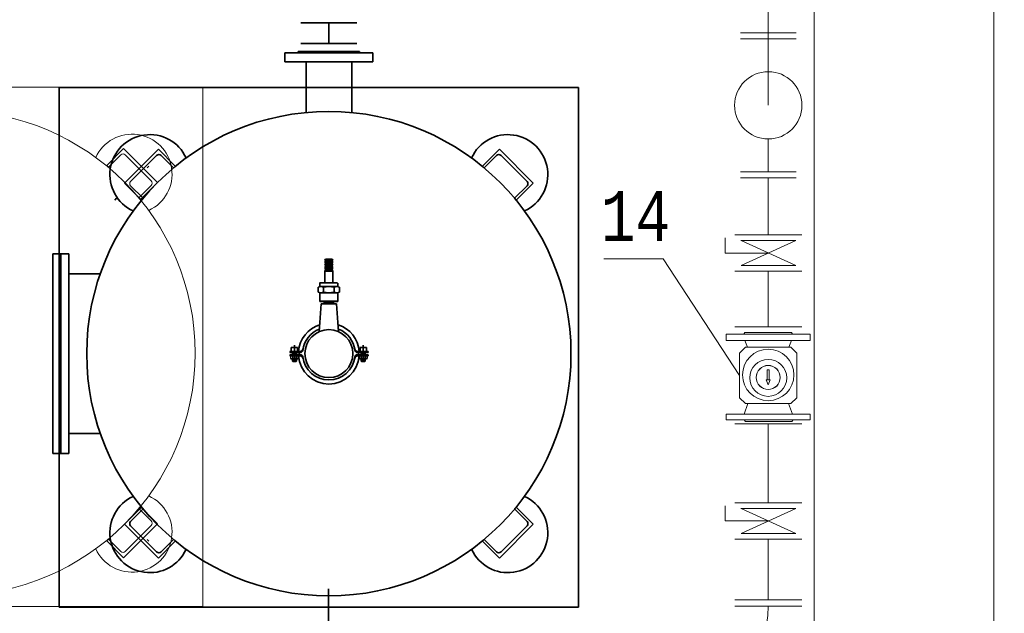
# Model space of a CAD drawing. Header units: millimetres. Extents: x 2992 to 87967, y -27051 to 43968.
# Tile 8 of 17: x 17282 to 19746, y -3329 to -1844. Entities that reach past the tile are written whole.
import ezdxf
from ezdxf.enums import TextEntityAlignment as Align

# ---------------------------------------------------------------- set-up
doc = ezdxf.new("R2010")
doc.units = ezdxf.units.MM
doc.layers.get('0').update_dxf_attribs({"lineweight": 5})
for name, color, linetype, lineweight in [('a_aerator', 7, 'Continuous', 5), ('a_fundament proj.', 252, 'Continuous', 9), ('a_technologia', 140, 'Continuous', 9), ('armatura', 7, 'Continuous', 9), ('PRZEKRÓJ', 7, 'Continuous', 5), ('woda surowa ze studni', 92, 'Continuous', 5), ('woda uzdatniona', 5, 'Continuous', 5), ('woda uzdatniona zbiorniki', 4, 'Continuous', 15)]:
    doc.layers.add(name, color=color, linetype=linetype, lineweight=lineweight)
doc.styles.add('LC-TXT-001-0', font='MONOTXT')
doc.styles.add('TrembuchetMS', font='trebuc.ttf', dxfattribs={"height": 100})
doc.dimstyles.new('andrzej', dxfattribs={"dimtxt": 100, "dimasz": 120, "dimexe": 30, "dimexo": 150, "dimgap": 60, "dimtad": 1, "dimdec": 0, "dimzin": 3, "dimdsep": 46, "dimtxsty": 'TrembuchetMS', "dimcen": 3, "dimazin": 2, "dimtfac": 1, "dimtdec": 0, "dimtofl": 0, "dimtmove": 0, "dimatfit": 3, "dimfxl": 0, "dimfrac": 1, "dimtolj": 1, "dimtzin": 0, "dimarcsym": 0})

# ---------------------------------------------------------------- blocks, each defined once
blk = doc.blocks.new('dkkjgdd.ll')
at = {"layer": 'a_aerator', "color": 9}
for p, q in [((-110, 730), (-110, 753)), ((110, 753), (-110, 753)), ((-77, 756), (77, 756)), ((-77, 756), (-77, 753)), ((77, 756), (77, 753)), ((110, 730), (110, 753)), ((110, 730), (-110, 730)), ((-57.1, 730), (-57.1, 603.3)), ((57.2, 730), (57.2, 603.3)), ((-511.7, 426.8), (-426.8, 511.7)), ((-496.1, 431), (-431, 496.1)), ((-426.8, 511.7), (-384.4, 469.2)), ((-388.6, 465), (-419.7, 496.1)), ((426.8, 511.7), (384.4, 469.2)), ((388.6, 465), (419.7, 496.1)), ((426.8, 511.7), (511.7, 426.8)), ((431, 496.1), (496.1, 431)), ((-388.6, 465), (-384.4, 469.2)), ((-388.6, 465), (-384.4, 469.2)), ((384.4, 469.2), (388.6, 465)), ((-511.7, 426.8), (-469.2, 384.4)), ((-465, 388.6), (-496.1, 419.7)), ((465, 388.6), (496.1, 419.7)), ((511.7, 426.8), (469.2, 384.4)), ((-469.2, 384.4), (-465, 388.6)), ((465, 388.6), (469.2, 384.4)), ((-691, 250), (-691, -250)), ((-691, 250), (-651, 250)), ((-671, 250), (-671, -250)), ((-651, 250), (-651, -250)), ((10, 233.5), (-10.1, 233.5)), ((-10.1, 230.5), (-8.5, 232.7)), ((10.1, 230.5), (-10.1, 230.5)), ((10, 227.5), (-10.1, 227.5)), ((10, 224.5), (-10.1, 224.5)), ((-10.1, 221.5), (-8.5, 223.7)), ((-10, 233.5), (-8, 236.5)), ((-10, 230.5), (-10, 230.6)), ((-10, 227.5), (-8.5, 229.7)), ((-10, 224.5), (-8.5, 226.7)), ((-8, 236.5), (8, 236.5)), ((10, 233.5), (8, 236.5)), ((10.1, 230.5), (8.5, 232.7)), ((10, 227.5), (8.5, 229.7)), ((10, 224.5), (8.5, 226.7)), ((10.1, 221.5), (8.5, 223.7)), ((10, 230.5), (10, 230.6)), ((-651, 200), (-572, 200)), ((10.1, 221.5), (-10.1, 221.5)), ((-10, 221.5), (-10, 221.6)), ((-10, 218.5), (-8.5, 220.7)), ((10, 218.5), (-10, 218.5)), ((-10, 215.5), (-8.5, 217.7)), ((10, 215.5), (-10, 215.5)), ((-10, 212.5), (-8.5, 214.7)), ((10, 212.5), (-10, 212.5)), ((-10, 209.5), (-8.5, 211.7)), ((10, 209.5), (-10, 209.5)), ((-10, 206.5), (-8.5, 208.7)), ((-10, 177.5), (-10, 206.5)), ((10, 206.5), (-10, 206.5)), ((10, 218.5), (8.5, 220.7)), ((10, 215.5), (8.5, 217.7)), ((10, 212.5), (8.5, 214.7)), ((10, 209.5), (8.5, 211.7)), ((10, 206.5), (8.5, 208.7)), ((10, 221.5), (10, 221.6)), ((10, 177.5), (10, 206.5)), ((-22.5, 167.6), (-22.5, 176.5)), ((-21.5, 177.5), (21.5, 177.5)), ((22.5, 176.5), (22.5, 167.6)), ((-26.6, 153.7), (-26.6, 166.3)), ((-22.5, 131.5), (-22.5, 152.4)), ((19.9, 167.8), (-19.9, 167.8)), ((19.9, 152.2), (-19.9, 152.2)), ((-13.3, 153.7), (-13.3, 166.3)), ((13.3, 153.7), (13.3, 166.3)), ((22.5, 131.5), (22.5, 152.4)), ((26.6, 153.7), (26.6, 166.3)), ((-19, 125), (-24.4, 54.8)), ((-22.5, 131.5), (22.5, 131.5)), ((-21.5, 130.5), (21.5, 130.5)), ((-19, 125), (19, 125)), ((-13, 130.5), (-13, 128.5)), ((-13, 130.5), (-13, 128.5)), ((-13, 128.5), (13, 128.5)), ((-13, 128.5), (13, 128.5)), ((-11.8, 130.5), (-11.8, 128.5)), ((-11.8, 130.5), (-11.8, 128.5)), ((-11.8, 128.5), (-11.8, 125)), ((-11.8, 128.5), (-11.8, 125)), ((11.8, 130.5), (11.8, 128.5)), ((11.8, 130.5), (11.8, 128.5)), ((11.8, 128.5), (11.8, 125)), ((11.8, 128.5), (11.8, 125)), ((13, 130.5), (13, 128.5)), ((13, 130.5), (13, 128.5)), ((19, 125), (24.4, 54.8)), ((-98, 5.5), (-98, 2.7)), ((-98, 5.5), (-71.5, 5.5)), ((-98, 2.7), (-71.2, 2.7)), ((-94, 5.5), (-94, 15.1)), ((-94, 15.1), (-78.2, 15.1)), ((-91.1, 2.7), (-91.1, -2.7)), ((-90.1, 2.7), (-90.1, -2.7)), ((-86.1, 21), (-86.1, -21.6)), ((-82.1, 2.7), (-82.1, -2.7)), ((-81.1, 2.7), (-81.1, -2.7)), ((-78.2, 5.5), (-78.2, 15.1)), ((98, 2.7), (71.2, 2.7)), ((98, 5.5), (71.5, 5.5)), ((94, 15.1), (78.2, 15.1)), ((78.2, 5.5), (78.2, 15.1)), ((81.1, 2.7), (81.1, -2.7)), ((82.1, 2.7), (82.1, -2.7)), ((86.1, 21), (86.1, -21.6)), ((90.1, 2.7), (90.1, -2.7)), ((91.1, 2.7), (91.1, -2.7)), ((94, 5.5), (94, 15.1)), ((98, 5.5), (98, 2.7)), ((-98, -2.7), (-71.2, -2.7)), ((-98, -2.7), (-98, -5.5)), ((-98, -5.5), (-71.5, -5.5)), ((-96.1, -11.8), (-96.1, -6.5)), ((-93.6, -12.8), (-78.6, -12.8)), ((-91.1, -11.8), (-91.1, -6.5)), ((-91.1, -12.8), (-91.1, -18.5)), ((-91.1, -18.5), (-90.1, -19.5)), ((-91.1, -18.5), (-81.1, -18.5)), ((-90.1, -12.8), (-90.1, -18.5)), ((-82.1, -19.5), (-90.1, -19.5)), ((-82.1, -12.8), (-82.1, -18.5)), ((-81.1, -18.5), (-82.1, -19.5)), ((-81.1, -11.8), (-81.1, -6.5)), ((-81.1, -12.8), (-81.1, -18.5)), ((-76.1, -11.8), (-76.1, -6.5)), ((98, -2.7), (71.2, -2.7)), ((98, -5.5), (71.5, -5.5)), ((76.1, -11.8), (76.1, -6.5)), ((93.6, -12.8), (78.6, -12.8)), ((81.1, -11.8), (81.1, -6.5)), ((81.1, -12.8), (81.1, -18.5)), ((81.1, -18.5), (82.1, -19.5)), ((91.1, -18.5), (81.1, -18.5)), ((82.1, -12.8), (82.1, -18.5)), ((82.1, -19.5), (90.1, -19.5)), ((90.1, -12.8), (90.1, -18.5)), ((91.1, -18.5), (90.1, -19.5)), ((91.1, -11.8), (91.1, -6.5)), ((91.1, -12.8), (91.1, -18.5)), ((96.1, -11.8), (96.1, -6.5)), ((98, -2.7), (98, -5.5)), ((-572, -200), (-651, -200)), ((-691, -250), (-651, -250)), ((-511.7, -426.8), (-469.2, -384.4)), ((-465, -388.6), (-496.1, -419.7)), ((469.2, -384.4), (465, -388.6)), ((465, -388.6), (496.1, -419.7)), ((511.7, -426.8), (469.2, -384.4)), ((-426.8, -511.7), (-511.7, -426.8)), ((-431, -496.1), (-496.1, -431)), ((511.7, -426.8), (426.8, -511.7)), ((496.1, -431), (431, -496.1)), ((-388.6, -465), (-419.7, -496.1)), ((-384.4, -469.2), (-388.6, -465)), ((388.6, -465), (384.4, -469.2)), ((388.6, -465), (419.7, -496.1)), ((-426.8, -511.7), (-384.4, -469.2)), ((426.8, -511.7), (384.4, -469.2))]:
    blk.add_line(p, q, dxfattribs=at)
for radius in [606, 60]:
    blk.add_circle((0, 0), radius, dxfattribs=at)
for centre, radius, start, end in [((-448, 448), 100, 24.586, 245.414), ((448, 448), 100, 294.586, 155.414), ((-425.4, 490.4), 8, 45, 135), ((425.4, 490.4), 8, 45, 135), ((-490.4, 425.4), 8, 135, 225), ((490.4, 425.4), 8, 315, 45), ((-8.9, 233), 0.5, 325.4246, 90), ((-8.9, 230), 0.5, 326.3099, 90), ((-8.9, 227), 0.5, 326.3099, 90), ((-8.9, 224), 0.5, 325.4246, 90), ((8.9, 233), 0.5, 90, 214.5754), ((8.9, 230), 0.5, 90, 213.6901), ((8.9, 227), 0.5, 90, 213.6901), ((8.9, 224), 0.5, 90, 214.5754), ((-8.9, 221), 0.5, 326.3099, 90), ((-8.9, 218), 0.5, 326.1488, 90), ((-8.9, 215), 0.5, 326.1488, 90), ((-8.9, 212), 0.5, 326.1488, 90), ((-8.9, 209), 0.5, 326.1488, 90), ((8.9, 221), 0.5, 90, 213.6901), ((8.9, 218), 0.5, 90, 213.8512), ((8.9, 215), 0.5, 90, 213.8512), ((8.9, 212), 0.5, 90, 213.8512), ((8.9, 209), 0.5, 90, 213.8512), ((-21.5, 176.5), 1, 90, 180), ((-19.9, 152.4), 15.4, 64.5389, 115.4611), ((-19.9, 167.6), 15.4, 244.5389, 295.4611), ((0, 108.3), 59.5, 77.1104, 102.8896), ((0, 211.7), 59.5, 257.1104, 282.8896), ((19.9, 152.4), 15.4, 64.5389, 115.4611), ((19.9, 167.6), 15.4, 244.5389, 295.4611), ((-21.5, 131.5), 1, 180, 270), ((21.5, 131.5), 1, 270, 0), ((0, 0), 76, 107.6509, 175.85), ((0, 0), 65.9, 111.274, 173.1341), ((0, 0), 76, 4.15, 72.3491), ((0, 0), 65.9, 6.8659, 68.726), ((0, 0), 74.3, 177.9165, 182.0835), ((-71.5, 12.2), 6.71, 270, 350.3145), ((-71.2, 8.6), 5.88, 270, 353.1341), ((71.5, 12.2), 6.71, 189.6855, 270), ((71.2, 8.6), 5.88, 186.8659, 270), ((0, 0), 74.3, 357.9165, 2.0835), ((-93.6, -9.1), 3.61, 46.3046, 133.6954), ((-93.6, -9.2), 3.61, 226.3046, 313.6954), ((-86.1, -18.4), 12.9, 67.3285, 112.6715), ((-86.1, 0.1), 12.9, 247.3285, 292.6715), ((-78.6, -9.1), 3.61, 46.3046, 133.6954), ((-78.6, -9.2), 3.61, 226.3046, 313.6954), ((0, 0), 76, 184.15, 355.85), ((-71.5, -12.2), 6.71, 9.6855, 90), ((-71.2, -8.6), 5.88, 6.8659, 90), ((0, 0), 65.9, 186.8659, 353.1341), ((71.5, -12.2), 6.71, 90, 170.3145), ((71.2, -8.6), 5.88, 90, 173.1341), ((78.6, -9.1), 3.61, 46.3046, 133.6954), ((78.6, -9.2), 3.61, 226.3046, 313.6954), ((86.1, -18.4), 12.9, 67.3285, 112.6715), ((86.1, 0.1), 12.9, 247.3285, 292.6715), ((93.6, -9.1), 3.61, 46.3046, 133.6954), ((93.6, -9.2), 3.61, 226.3046, 313.6954), ((-448, -448), 100, 114.586, 335.414), ((448, -448), 100, 204.586, 65.414), ((-490.4, -425.4), 8, 135, 225), ((490.4, -425.4), 8, 315, 45), ((-425.4, -490.4), 8, 225, 315), ((425.4, -490.4), 8, 225, 315)]:
    blk.add_arc(centre, radius, start, end, dxfattribs=at)
blk = doc.blocks.new('*D119')
at = {"layer": 'Defpoints', "color": 0, "linetype": 'ByBlock'}
for p in [(18661.1, -2661.3), (19269.7, -3316.9), (19269.7, -5533.4)]:
    blk.add_point(p, dxfattribs=at)
at = {"layer": 'PRZEKRÓJ', "color": 0, "lineweight": -2}
for p, q in [((18661.1, -5413.4), (18661.1, -5563.4)), ((19269.7, -5413.4), (19269.7, -5563.4)), ((18781.1, -5533.4), (19149.7, -5533.4))]:
    blk.add_line(p, q, dxfattribs=at)
at = {"layer": 'PRZEKRÓJ', "color": 0, "linetype": 'ByBlock'}
for points in [[(18781.1, -5513.4), (18781.1, -5553.4), (18661.1, -5533.4)], [(19149.7, -5553.4), (19149.7, -5513.4), (19269.7, -5533.4)]]:
    blk.add_solid(points, dxfattribs=at)
at = {"layer": 'PRZEKRÓJ', "color": 0, "linetype": 'ByBlock', "lineweight": 9, "insert": (18965.4, -5422.3), "char_height": 100, "attachment_point": 5, "style": 'TrembuchetMS'}
blk.add_mtext('\\A1;609', dxfattribs=at)
blk = doc.blocks.new('*D146')
at = {"layer": 'Defpoints', "color": 0, "linetype": 'ByBlock'}
for p in [(18868.4, 2230.4), (21752.1, 2230.4), (18868.4, -4369.6)]:
    blk.add_point(p, dxfattribs=at)
at = {"layer": 'PRZEKRÓJ', "color": 0, "lineweight": -2}
for p, q in [((21632.1, 2230.4), (21782.1, 2230.4)), ((21752.1, -4249.6), (21752.1, 2110.4)), ((21632.1, -4369.6), (21782.1, -4369.6))]:
    blk.add_line(p, q, dxfattribs=at)
at = {"layer": 'PRZEKRÓJ', "color": 0, "linetype": 'ByBlock'}
for points in [[(21772.1, 2110.4), (21732.1, 2110.4), (21752.1, 2230.4)], [(21732.1, -4249.6), (21772.1, -4249.6), (21752.1, -4369.6)]]:
    blk.add_solid(points, dxfattribs=at)
at = {"layer": 'PRZEKRÓJ', "color": 0, "linetype": 'ByBlock', "lineweight": 9, "insert": (21641, -1069.6), "char_height": 100, "attachment_point": 5, "rotation": 90, "style": 'TrembuchetMS'}
blk.add_mtext('\\A1;6600', dxfattribs=at)
blk = doc.blocks.new('*D148')
at = {"layer": 'Defpoints', "color": 0, "linetype": 'ByBlock'}
for p in [(18868.4, -1169.6), (21459.6, -1169.6), (18418.4, -3919.6)]:
    blk.add_point(p, dxfattribs=at)
at = {"layer": 'PRZEKRÓJ', "color": 0, "lineweight": -2}
for p, q in [((21339.6, -1169.6), (21489.6, -1169.6)), ((21459.6, -3799.6), (21459.6, -1289.6)), ((21339.6, -3919.6), (21489.6, -3919.6))]:
    blk.add_line(p, q, dxfattribs=at)
at = {"layer": 'PRZEKRÓJ', "color": 0, "linetype": 'ByBlock'}
for points in [[(21479.6, -1289.6), (21439.6, -1289.6), (21459.6, -1169.6)], [(21439.6, -3799.6), (21479.6, -3799.6), (21459.6, -3919.6)]]:
    blk.add_solid(points, dxfattribs=at)
at = {"layer": 'PRZEKRÓJ', "color": 0, "linetype": 'ByBlock', "lineweight": 9, "insert": (21348.8, -2544.6), "char_height": 100, "attachment_point": 5, "rotation": 90, "style": 'TrembuchetMS'}
blk.add_mtext('\\A1;2750', dxfattribs=at)
blk = doc.blocks.new('*D152')
at = {"layer": 'Defpoints', "color": 0, "linetype": 'ByBlock'}
for p in [(16263.6, -3283.9), (21172.7, -3283.9), (18418.4, -3919.6)]:
    blk.add_point(p, dxfattribs=at)
at = {"layer": 'PRZEKRÓJ', "color": 0, "lineweight": -2}
for p, q in [((21052.7, -3283.9), (21202.7, -3283.9)), ((21172.7, -3799.6), (21172.7, -3403.9)), ((21052.7, -3919.6), (21202.7, -3919.6))]:
    blk.add_line(p, q, dxfattribs=at)
at = {"layer": 'PRZEKRÓJ', "color": 0, "linetype": 'ByBlock'}
for points in [[(21192.7, -3403.9), (21152.7, -3403.9), (21172.7, -3283.9)], [(21152.7, -3799.6), (21192.7, -3799.6), (21172.7, -3919.6)]]:
    blk.add_solid(points, dxfattribs=at)
at = {"layer": 'PRZEKRÓJ', "color": 0, "linetype": 'ByBlock', "lineweight": 9, "insert": (21061.6, -3601.8), "char_height": 100, "attachment_point": 5, "rotation": 90, "style": 'TrembuchetMS'}
blk.add_mtext('\\A1;636', dxfattribs=at)
blk = doc.blocks.new('*D153')
at = {"layer": 'Defpoints', "color": 0, "linetype": 'ByBlock'}
for p in [(16263.6, -2071.9), (21172.7, -2071.9), (16263.6, -3283.9)]:
    blk.add_point(p, dxfattribs=at)
at = {"layer": 'PRZEKRÓJ', "color": 0, "lineweight": -2}
for p, q in [((21052.7, -2071.9), (21202.7, -2071.9)), ((21172.7, -3163.9), (21172.7, -2191.9)), ((21052.7, -3283.9), (21202.7, -3283.9))]:
    blk.add_line(p, q, dxfattribs=at)
at = {"layer": 'PRZEKRÓJ', "color": 0, "linetype": 'ByBlock'}
for points in [[(21192.7, -2191.9), (21152.7, -2191.9), (21172.7, -2071.9)], [(21152.7, -3163.9), (21192.7, -3163.9), (21172.7, -3283.9)]]:
    blk.add_solid(points, dxfattribs=at)
at = {"layer": 'PRZEKRÓJ', "color": 0, "linetype": 'ByBlock', "lineweight": 9, "insert": (21062.5, -2677.9), "char_height": 100, "attachment_point": 5, "rotation": 90, "style": 'TrembuchetMS'}
blk.add_mtext('\\A1;1212', dxfattribs=at)
blk = doc.blocks.new('*D154')
at = {"layer": 'Defpoints', "color": 0, "linetype": 'ByBlock'}
for p in [(17778.4, -1819.6), (21172.7, -1819.6), (16263.6, -2071.9)]:
    blk.add_point(p, dxfattribs=at)
at = {"layer": 'PRZEKRÓJ', "color": 0, "lineweight": -2}
for p, q in [((21445.3, -1538.1), (21445.3, -1864)), ((21172.7, -1699.6), (21172.7, -1579.6)), ((21052.7, -1819.6), (21202.7, -1819.6)), ((21172.7, -2071.9), (21172.7, -1819.6)), ((21445.3, -1864), (21172.7, -1945.8)), ((21052.7, -2071.9), (21202.7, -2071.9)), ((21172.7, -2191.9), (21172.7, -2311.9))]:
    blk.add_line(p, q, dxfattribs=at)
at = {"layer": 'PRZEKRÓJ', "color": 0, "linetype": 'ByBlock'}
for points in [[(21152.7, -1699.6), (21192.7, -1699.6), (21172.7, -1819.6)], [(21192.7, -2191.9), (21152.7, -2191.9), (21172.7, -2071.9)]]:
    blk.add_solid(points, dxfattribs=at)
at = {"layer": 'PRZEKRÓJ', "color": 0, "linetype": 'ByBlock', "lineweight": 18, "insert": (21334.4, -1701), "char_height": 100, "attachment_point": 5, "rotation": 90, "style": 'TrembuchetMS'}
blk.add_mtext('\\A1;252', dxfattribs=at)
blk = doc.blocks.new('*D192')
at = {"layer": 'Defpoints', "color": 0, "linetype": 'ByBlock'}
for p in [(17135.6, -2677.9), (17449.4, -2679.1), (17449.4, -5533.4)]:
    blk.add_point(p, dxfattribs=at)
at = {"layer": 'PRZEKRÓJ', "color": 0, "lineweight": -2}
for p, q in [((17135.6, -5413.4), (17135.6, -5563.4)), ((17449.4, -5413.4), (17449.4, -5563.4)), ((17015.6, -5533.4), (16895.6, -5533.4)), ((17135.6, -5533.4), (17449.4, -5533.4)), ((17374.3, -5806), (17292.5, -5533.4)), ((17569.4, -5533.4), (17689.4, -5533.4)), ((17700.9, -5806), (17374.3, -5806))]:
    blk.add_line(p, q, dxfattribs=at)
at = {"layer": 'PRZEKRÓJ', "color": 0, "linetype": 'ByBlock'}
for points in [[(17015.6, -5553.4), (17015.6, -5513.4), (17135.6, -5533.4)], [(17569.4, -5513.4), (17569.4, -5553.4), (17449.4, -5533.4)]]:
    blk.add_solid(points, dxfattribs=at)
at = {"layer": 'PRZEKRÓJ', "color": 0, "linetype": 'ByBlock', "lineweight": 9, "insert": (17537.6, -5695.1), "char_height": 100, "attachment_point": 5, "style": 'TrembuchetMS'}
blk.add_mtext('\\A1;314', dxfattribs=at)
blk = doc.blocks.new('*D193')
at = {"layer": 'Defpoints', "color": 0, "linetype": 'ByBlock'}
for p in [(18661.1, -2661.3), (17449.4, -2679.1), (18661.1, -5533.4)]:
    blk.add_point(p, dxfattribs=at)
at = {"layer": 'PRZEKRÓJ', "color": 0, "lineweight": -2}
for p, q in [((17449.4, -5413.4), (17449.4, -5563.4)), ((18661.1, -5413.4), (18661.1, -5563.4)), ((17569.4, -5533.4), (18541.1, -5533.4))]:
    blk.add_line(p, q, dxfattribs=at)
at = {"layer": 'PRZEKRÓJ', "color": 0, "linetype": 'ByBlock'}
for points in [[(17569.4, -5513.4), (17569.4, -5553.4), (17449.4, -5533.4)], [(18541.1, -5553.4), (18541.1, -5513.4), (18661.1, -5533.4)]]:
    blk.add_solid(points, dxfattribs=at)
at = {"layer": 'PRZEKRÓJ', "color": 0, "linetype": 'ByBlock', "lineweight": 9, "insert": (18055.2, -5423.2), "char_height": 100, "attachment_point": 5, "style": 'TrembuchetMS'}
blk.add_mtext('\\A1;1212', dxfattribs=at)

msp = doc.modelspace()

# ---------------------------------------------------------------- linework, layer by layer
at = {"color": 250, "lineweight": 9, "true_color": 0x424242}
for q in [(18743.7, -2441.7), (19083.5, -2733.5)]:
    msp.add_line((18892.1, -2441.7), q, dxfattribs=at)
for points in [[(19269.7, -1169.6), (19269.7, -3919.6), (18419.7, -3919.6)], [(19719.7, -1169.6), (19719.7, -4369.6), (18419.7, -4369.6)]]:
    msp.add_lwpolyline(points, dxfattribs=at)
at = {"layer": 'a_aerator', "color": 1, "lineweight": 35}
for p, q in [((17945.4, -1949.1), (17945.4, -1926.1)), ((18165.4, -1926.1), (17945.4, -1926.1)), ((17978.4, -1923.1), (18132.4, -1923.1)), ((17978.4, -1923.1), (17978.4, -1926.1)), ((18132.4, -1923.1), (18132.4, -1926.1)), ((18165.4, -1949.1), (18165.4, -1926.1)), ((18165.4, -1949.1), (17945.4, -1949.1)), ((17998.2, -1949.1), (17998.2, -2075.8)), ((18112.5, -1949.1), (18112.5, -2075.8)), ((17543.7, -2252.3), (17628.6, -2167.5)), ((17628.6, -2167.5), (17671, -2209.9)), ((18482.2, -2167.5), (18439.7, -2209.9)), ((18482.2, -2167.5), (18567, -2252.3)), ((17559.3, -2248.1), (17624.3, -2183)), ((17666.7, -2214.1), (17635.6, -2183)), ((18444, -2214.1), (18475.1, -2183)), ((18486.4, -2183), (18551.5, -2248.1)), ((18439.7, -2209.9), (18444, -2214.1)), ((17543.7, -2252.3), (17586.1, -2294.7)), ((17590.4, -2290.5), (17559.3, -2259.4)), ((18520.3, -2290.5), (18551.5, -2259.4)), ((18567, -2252.3), (18524.6, -2294.7)), ((17520, -2294.7), (17524.3, -2290.5)), ((18520.3, -2290.5), (18524.6, -2294.7)), ((17364.4, -2429.1), (17364.4, -2929.1)), ((17364.4, -2429.1), (17404.4, -2429.1)), ((17384.4, -2429.1), (17384.4, -2929.1)), ((17404.4, -2429.1), (17404.4, -2929.1)), ((18065.3, -2445.6), (18045.3, -2445.6)), ((18045.3, -2448.6), (18046.8, -2446.4)), ((18065.4, -2448.6), (18045.3, -2448.6)), ((18065.3, -2451.6), (18045.3, -2451.6)), ((18065.3, -2454.6), (18045.3, -2454.6)), ((18045.3, -2457.6), (18046.8, -2455.4)), ((18065.4, -2457.6), (18045.3, -2457.6)), ((18045.4, -2445.6), (18047.4, -2442.6)), ((18045.4, -2448.6), (18045.4, -2448.5)), ((18045.4, -2451.6), (18046.9, -2449.4)), ((18045.4, -2454.6), (18046.9, -2452.4)), ((18045.4, -2457.6), (18045.4, -2457.5)), ((18045.4, -2460.6), (18046.9, -2458.4)), ((18065.3, -2460.6), (18045.4, -2460.6)), ((18045.4, -2463.6), (18046.9, -2461.4)), ((18065.4, -2463.6), (18045.4, -2463.6)), ((18047.4, -2442.6), (18063.3, -2442.6)), ((18065.3, -2445.6), (18063.3, -2442.6)), ((18065.4, -2448.6), (18063.9, -2446.4)), ((18065.3, -2451.6), (18063.9, -2449.4)), ((18065.3, -2454.6), (18063.9, -2452.4)), ((18065.4, -2457.6), (18063.9, -2455.4)), ((18065.3, -2460.6), (18063.9, -2458.4)), ((18065.4, -2463.6), (18063.9, -2461.4)), ((18065.3, -2448.6), (18065.3, -2448.5)), ((18065.3, -2457.6), (18065.3, -2457.5)), ((17404.4, -2479.1), (17483.3, -2479.1)), ((18045.4, -2466.6), (18046.9, -2464.4)), ((18065.4, -2466.6), (18045.4, -2466.6)), ((18045.4, -2469.6), (18046.9, -2467.4)), ((18065.4, -2469.6), (18045.4, -2469.6)), ((18045.4, -2472.6), (18046.9, -2470.4)), ((18045.4, -2501.6), (18045.4, -2472.6)), ((18065.4, -2472.6), (18045.4, -2472.6)), ((18065.4, -2466.6), (18063.9, -2464.4)), ((18065.4, -2469.6), (18063.9, -2467.4)), ((18065.4, -2472.6), (18063.9, -2470.4)), ((18065.4, -2501.6), (18065.4, -2472.6)), ((18028.8, -2525.4), (18028.8, -2512.8)), ((18032.9, -2511.5), (18032.9, -2502.6)), ((18033.9, -2501.6), (18076.9, -2501.6)), ((18075.3, -2511.3), (18035.4, -2511.3)), ((18042.1, -2525.4), (18042.1, -2512.8)), ((18068.6, -2525.4), (18068.6, -2512.8)), ((18077.9, -2502.6), (18077.9, -2511.5)), ((18081.9, -2525.4), (18081.9, -2512.8)), ((18032.9, -2547.6), (18032.9, -2526.7)), ((18075.3, -2526.9), (18035.4, -2526.9)), ((18077.9, -2547.6), (18077.9, -2526.7)), ((18036.4, -2554.1), (18031, -2624.3)), ((18032.9, -2547.6), (18077.9, -2547.6)), ((18033.9, -2548.6), (18076.9, -2548.6)), ((18036.4, -2554.1), (18074.4, -2554.1)), ((18042.4, -2548.6), (18042.4, -2550.6)), ((18042.4, -2548.6), (18042.4, -2550.6)), ((18042.4, -2550.6), (18068.4, -2550.6)), ((18042.4, -2550.6), (18068.4, -2550.6)), ((18043.6, -2548.6), (18043.6, -2550.6)), ((18043.6, -2548.6), (18043.6, -2550.6)), ((18043.6, -2550.6), (18043.6, -2554.1)), ((18043.6, -2550.6), (18043.6, -2554.1)), ((18067.2, -2548.6), (18067.2, -2550.6)), ((18067.2, -2548.6), (18067.2, -2550.6)), ((18067.2, -2550.6), (18067.2, -2554.1)), ((18067.2, -2550.6), (18067.2, -2554.1)), ((18068.4, -2548.6), (18068.4, -2550.6)), ((18068.4, -2548.6), (18068.4, -2550.6)), ((18074.4, -2554.1), (18079.8, -2624.3)), ((17969.3, -2658.1), (17969.3, -2700.7)), ((18141.5, -2658.1), (18141.5, -2700.7)), ((17957.4, -2673.6), (17983.8, -2673.6)), ((17957.4, -2676.4), (17984.1, -2676.4)), ((17957.4, -2681.8), (17984.1, -2681.8)), ((17957.4, -2684.6), (17983.8, -2684.6)), ((17961.4, -2673.6), (17961.4, -2664)), ((17961.4, -2664), (17977.2, -2664)), ((17964.3, -2676.4), (17964.3, -2681.8)), ((17964.3, -2690.9), (17964.3, -2685.6)), ((17965.3, -2676.4), (17965.3, -2681.8)), ((17973.3, -2676.4), (17973.3, -2681.8)), ((17974.2, -2690.9), (17974.2, -2685.6)), ((17974.3, -2676.4), (17974.3, -2681.8)), ((17977.2, -2673.6), (17977.2, -2664)), ((17979.2, -2690.9), (17979.2, -2685.6)), ((18153.4, -2676.4), (18126.6, -2676.4)), ((18153.4, -2681.8), (18126.6, -2681.8)), ((18153.4, -2673.6), (18126.9, -2673.6)), ((18153.4, -2684.6), (18126.9, -2684.6)), ((18131.5, -2690.9), (18131.5, -2685.6)), ((18149.4, -2664), (18133.6, -2664)), ((18133.6, -2673.6), (18133.6, -2664)), ((18136.5, -2676.4), (18136.5, -2681.8)), ((18136.5, -2690.9), (18136.5, -2685.6)), ((18137.5, -2676.4), (18137.5, -2681.8)), ((18145.5, -2676.4), (18145.5, -2681.8)), ((18146.4, -2690.9), (18146.4, -2685.6)), ((18146.5, -2676.4), (18146.5, -2681.8)), ((18149.4, -2673.6), (18149.4, -2664)), ((18151.4, -2690.9), (18151.4, -2685.6)), ((18153.4, -2673.6), (18153.4, -2676.4)), ((18153.4, -2681.8), (18153.4, -2684.6)), ((17961.8, -2691.9), (17976.7, -2691.9)), ((17964.3, -2691.9), (17964.3, -2697.6)), ((17964.3, -2697.6), (17965.3, -2698.6)), ((17964.3, -2697.6), (17974.3, -2697.6)), ((17965.3, -2691.9), (17965.3, -2697.6)), ((17973.3, -2698.6), (17965.3, -2698.6)), ((17973.3, -2691.9), (17973.3, -2697.6)), ((17974.3, -2697.6), (17973.3, -2698.6)), ((17974.3, -2691.9), (17974.3, -2697.6)), ((18148.9, -2691.9), (18134, -2691.9)), ((18136.5, -2691.9), (18136.5, -2697.6)), ((18136.5, -2697.6), (18137.5, -2698.6)), ((18146.5, -2697.6), (18136.5, -2697.6)), ((18137.5, -2691.9), (18137.5, -2697.6)), ((18137.5, -2698.6), (18145.5, -2698.6)), ((18145.5, -2691.9), (18145.5, -2697.6)), ((18146.5, -2697.6), (18145.5, -2698.6)), ((18146.5, -2691.9), (18146.5, -2697.6)), ((17483.3, -2879.1), (17404.4, -2879.1)), ((17364.4, -2929.1), (17404.4, -2929.1)), ((17543.7, -3105.9), (17586.1, -3063.5)), ((17590.4, -3067.7), (17559.3, -3098.8)), ((18524.6, -3063.5), (18520.3, -3067.7)), ((18520.3, -3067.7), (18551.5, -3098.8)), ((18567, -3105.9), (18524.6, -3063.5)), ((17628.6, -3190.8), (17543.7, -3105.9)), ((17624.3, -3175.2), (17559.3, -3110.2)), ((18567, -3105.9), (18482.2, -3190.8)), ((18551.5, -3110.2), (18486.4, -3175.2)), ((17604.9, -3148.3), (17600.6, -3144.1)), ((17628.6, -3190.8), (17671, -3148.3)), ((17666.7, -3144.1), (17635.6, -3175.2)), ((18444, -3144.1), (18439.7, -3148.3)), ((18482.2, -3190.8), (18439.7, -3148.3)), ((18444, -3144.1), (18475.1, -3175.2))]:
    msp.add_line(p, q, dxfattribs=at)
at = {"layer": 'a_aerator', "color": 250, "true_color": 0x424242}
for p, q in [((17600.6, -2214.1), (17604.9, -2209.9)), ((17600.6, -2214.1), (17604.9, -2209.9)), ((17957.4, -2673.6), (17957.4, -2676.4)), ((17957.4, -2681.8), (17957.4, -2684.6)), ((17959.3, -2690.9), (17959.3, -2685.6))]:
    msp.add_line(p, q, dxfattribs=at)
at = {"layer": 'a_aerator', "color": 1, "lineweight": 35}
for radius in [606, 60]:
    msp.add_circle((18055.4, -2679.1), radius, dxfattribs=at)
for centre, radius, start, end in [((17607.3, -2231.1), 100, 24.586, 245.414), ((18503.4, -2231.1), 100, 294.586, 155.414), ((17630, -2188.7), 8, 45, 135), ((18480.7, -2188.7), 8, 45, 135), ((18545.8, -2253.7), 8, 315, 45), ((18046.4, -2446.1), 0.5, 325.4246, 90), ((18046.4, -2449.1), 0.5, 326.3099, 90), ((18046.4, -2452.1), 0.5, 326.3099, 90), ((18046.4, -2455.1), 0.5, 325.4246, 90), ((18046.4, -2458.1), 0.5, 326.3099, 90), ((18046.4, -2461.1), 0.5, 326.1488, 90), ((18046.4, -2464.1), 0.5, 326.1488, 90), ((18064.3, -2446.1), 0.5, 90, 214.5754), ((18064.3, -2449.1), 0.5, 90, 213.6901), ((18064.3, -2452.1), 0.5, 90, 213.6901), ((18064.3, -2455.1), 0.5, 90, 214.5754), ((18064.3, -2458.1), 0.5, 90, 213.6901), ((18064.3, -2461.1), 0.5, 90, 213.8512), ((18064.3, -2464.1), 0.5, 90, 213.8512), ((18046.4, -2467.1), 0.5, 326.1488, 90), ((18046.4, -2470.1), 0.5, 326.1488, 90), ((18064.3, -2467.1), 0.5, 90, 213.8512), ((18064.3, -2470.1), 0.5, 90, 213.8512), ((18035.4, -2526.7), 15.4, 64.5389, 115.4611), ((18033.9, -2502.6), 1, 90, 180), ((18055.4, -2570.8), 59.5, 77.1104, 102.8896), ((18075.3, -2526.7), 15.4, 64.5389, 115.4611), ((18035.4, -2511.5), 15.4, 244.5389, 295.4611), ((18055.4, -2467.4), 59.5, 257.1104, 282.8896), ((18075.3, -2511.5), 15.4, 244.5389, 295.4611), ((18033.9, -2547.6), 1, 180, 270), ((18076.9, -2547.6), 1, 270, 0), ((18055.4, -2679.1), 76, 107.6509, 175.85), ((18055.4, -2679.1), 76, 4.15, 72.3491), ((18055.4, -2679.1), 65.9, 111.274, 173.1341), ((18055.4, -2679.1), 65.9, 6.8659, 68.726), ((17961.8, -2688.2), 3.61, 46.3046, 133.6954), ((17969.3, -2697.6), 12.9, 67.3285, 112.6715), ((17976.7, -2688.2), 3.61, 46.3046, 133.6954), ((18055.4, -2679.1), 76, 184.15, 355.85), ((18055.4, -2679.1), 74.3, 177.9165, 182.0835), ((17983.8, -2666.9), 6.71, 270, 350.3145), ((17983.8, -2691.3), 6.71, 9.6855, 90), ((17984.1, -2670.5), 5.88, 270, 353.1341), ((17984.1, -2687.7), 5.88, 6.8659, 90), ((18126.9, -2666.9), 6.71, 189.6855, 270), ((18126.9, -2691.3), 6.71, 90, 170.3145), ((18126.6, -2670.5), 5.88, 186.8659, 270), ((18126.6, -2687.7), 5.88, 90, 173.1341), ((18055.4, -2679.1), 74.3, 357.9165, 2.0835), ((18134, -2688.2), 3.61, 46.3046, 133.6954), ((18141.5, -2697.6), 12.9, 67.3285, 112.6715), ((18148.9, -2688.2), 3.61, 46.3046, 133.6954), ((17961.8, -2688.3), 3.61, 226.3046, 313.6954), ((17969.3, -2679), 12.9, 247.3285, 292.6715), ((17976.7, -2688.3), 3.61, 226.3046, 313.6954), ((18055.4, -2679.1), 65.9, 186.8659, 353.1341), ((18134, -2688.3), 3.61, 226.3046, 313.6954), ((18141.5, -2679), 12.9, 247.3285, 292.6715), ((18148.9, -2688.3), 3.61, 226.3046, 313.6954), ((17607.3, -3127.1), 100, 114.586, 335.414), ((18503.4, -3127.1), 100, 204.586, 65.414), ((17564.9, -3104.5), 8, 135, 225), ((18545.8, -3104.5), 8, 315, 45), ((17630, -3169.6), 8, 225, 315), ((18480.7, -3169.6), 8, 225, 315)]:
    msp.add_arc(centre, radius, start, end, dxfattribs=at)
at = {"layer": 'a_aerator', "color": 250, "true_color": 0x424242}
msp.add_arc((17564.9, -2253.7), 8, 135, 225, dxfattribs=at)
at = {"layer": 'a_fundament proj.', "color": 1, "lineweight": 35}
for p, q in [((18680.4, -2013.2), (17380.4, -2013.2)), ((17380.4, -2013.2), (17380.4, -3313.2)), ((18680.4, -3313.2), (18680.4, -2013.2)), ((17380.4, -3313.2), (18680.4, -3313.2))]:
    msp.add_line(p, q, dxfattribs=at)
at = {"layer": 'a_fundament proj.', "color": 250, "lineweight": 9, "true_color": 0x424242}
msp.add_lwpolyline([(17739.9, -2012), (16439.9, -2012), (16439.9, -3312), (17739.9, -3312), (17739.9, -2012)], dxfattribs=at)
at = {"layer": 'a_technologia', "color": 1, "lineweight": 35}
for p, q in [((18125.2, -1851), (17985.5, -1851)), ((18055.4, -1851), (18055.4, -1903.5)), ((18125.2, -1903.5), (17985.5, -1903.5))]:
    msp.add_line(p, q, dxfattribs=at)
at = {"layer": 'armatura', "color": 250, "lineweight": 9, "true_color": 0x424242}
for p, q in [((19047.3, -2427.4), (19047.3, -2389.4)), ((19223.7, -2396.2), (19086.5, -2396.2)), ((19223.7, -2396.2), (19086.5, -2396.2)), ((19224.4, -2458.6), (19087.2, -2396.2)), ((19224.4, -2396.2), (19087.2, -2458.6)), ((19155.8, -2427.4), (19047.3, -2427.4)), ((19224.4, -2458.6), (19087.2, -2458.6)), ((19049.8, -2630.2), (19260.3, -2630.2)), ((19049.8, -2630.2), (19049.8, -2646.3)), ((19096.9, -2626.4), (19094, -2630.2)), ((19213.3, -2626.4), (19096.9, -2626.4)), ((19213.3, -2626.4), (19096.9, -2626.4)), ((19216.2, -2630.2), (19213.3, -2626.4)), ((19260.3, -2630.2), (19260.3, -2646.3)), ((19260.3, -2646.3), (19049.8, -2646.3)), ((19103.6, -2662.9), (19096.4, -2646.3)), ((19206.6, -2662.9), (19213.7, -2646.3)), ((19083.5, -2677.7), (19098.3, -2662.9)), ((19083.5, -2677.7), (19083.5, -2789.3)), ((19098.3, -2662.9), (19211.9, -2662.9)), ((19226.7, -2677.7), (19211.9, -2662.9)), ((19226.7, -2677.7), (19226.7, -2789.3)), ((19152.4, -2744.3), (19152.4, -2719.2)), ((19152.4, -2719.2), (19157.2, -2719.2)), ((19157.2, -2719.2), (19157.2, -2744.3)), ((19149.6, -2744.3), (19160.3, -2744.3)), ((19155, -2757.5), (19149.6, -2744.3)), ((19157.2, -2744.3), (19152.4, -2744.3)), ((19160.3, -2744.3), (19155, -2757.5)), ((19098.3, -2804.1), (19083.5, -2789.3)), ((19104.3, -2804.1), (19094.7, -2830.7)), ((19098.3, -2804.1), (19211.9, -2804.1)), ((19205.9, -2804.1), (19215.5, -2830.7)), ((19211.9, -2804.1), (19226.7, -2789.3)), ((19049.8, -2830.7), (19260.3, -2830.7)), ((19236, -2830.7), (19049.8, -2830.7)), ((19049.8, -2830.7), (19049.8, -2845)), ((19260.3, -2830.7), (19260.3, -2845)), ((19260.3, -2845), (19049.8, -2845)), ((19098, -2848.8), (19095.1, -2845)), ((19214.4, -2848.8), (19098, -2848.8)), ((19214.4, -2848.8), (19098, -2848.8)), ((19217.3, -2845), (19214.4, -2848.8)), ((19047.3, -3097.8), (19047.3, -3059.8)), ((19223.7, -3066.6), (19086.5, -3066.6)), ((19223.7, -3066.6), (19086.5, -3066.6)), ((19224.4, -3129), (19087.2, -3066.6)), ((19224.4, -3066.6), (19087.2, -3129)), ((19155.8, -3097.8), (19047.3, -3097.8)), ((19224.4, -3129), (19087.2, -3129))]:
    msp.add_line(p, q, dxfattribs=at)
for centre, radius in [((19155.1, -2732.4), 64.4), ((19155.1, -2739.7), 46.3), ((19155.1, -2738.5), 30), ((19155.1, -2739), 30)]:
    msp.add_circle(centre, radius, dxfattribs=at)
at = {"layer": 'woda surowa ze studni', "color": 1, "lineweight": 35}
msp.add_line((18054.6, -3267.4), (18054.6, -3420.1), dxfattribs=at)
at = {"layer": 'woda uzdatniona', "color": 250, "lineweight": 18, "true_color": 0x424242}
msp.add_line((19155.2, 864.8), (19155.2, -2057.8), dxfattribs=at)
at = {"layer": 'woda uzdatniona', "color": 250, "lineweight": 9, "true_color": 0x424242}
for p, q in [((19225.1, -1876.6), (19085.4, -1876.6)), ((19225.1, -1891.6), (19085.4, -1891.6)), ((19155.2, -2057.8), (19155.2, -1891.6)), ((19155.2, -2224), (19155.2, -2141.9)), ((19225.1, -2224), (19085.4, -2224)), ((19225.1, -2239), (19085.4, -2239)), ((19155.2, -2382.1), (19155.2, -2239)), ((19239.4, -2382.1), (19071.1, -2382.1)), ((19239.4, -2472.7), (19071.1, -2472.7)), ((19155.2, -2612.3), (19155.2, -2472.7)), ((19155.2, -2612.3), (19155.2, -2472.7)), ((19155.2, -2472.7), (19155.2, -2612.3)), ((19071.1, -2612.3), (19239.4, -2612.3)), ((19239.4, -2612.3), (19071.1, -2612.3)), ((19071.1, -2854.7), (19239.4, -2854.7)), ((19239.4, -2854.7), (19071.1, -2854.7)), ((19155.2, -3052.5), (19155.2, -2854.7)), ((19155.2, -3052.5), (19155.2, -2854.7)), ((19155.2, -2854.7), (19155.2, -3052.5)), ((19071.1, -3052.5), (19239.4, -3052.5)), ((19239.4, -3052.5), (19071.1, -3052.5)), ((19071.1, -3143.1), (19239.4, -3143.1)), ((19239.4, -3143.1), (19071.1, -3143.1)), ((19155.2, -3294.9), (19155.2, -3143.1)), ((19071.1, -3294.9), (19239.4, -3294.9)), ((19071.1, -3294.9), (19239.4, -3294.9)), ((19071.1, -3294.9), (19239.4, -3294.9)), ((19239.4, -3294.9), (19071.1, -3294.9)), ((19239.4, -3294.9), (19071.1, -3294.9)), ((19239.4, -3294.9), (19071.1, -3294.9)), ((19071.1, -3311.3), (19239.4, -3311.3)), ((19239.4, -3311.3), (19071.1, -3311.3))]:
    msp.add_line(p, q, dxfattribs=at)
msp.add_circle((19155.2, -2057.8), 84.2, dxfattribs=at)
msp.add_arc((18925.2, -3310.7), 230, 270.3671, 359.8479, dxfattribs=at)
at = {"layer": 'woda uzdatniona zbiorniki', "color": 250, "lineweight": 9, "true_color": 0x424242}
for p, q in [((19071.1, -2382.1), (19239.4, -2382.1)), ((19071.1, -2472.7), (19239.4, -2472.7))]:
    msp.add_line(p, q, dxfattribs=at)

# ---------------------------------------------------------------- block references
at = {"layer": 'a_aerator', "color": 250, "lineweight": 9, "true_color": 0x424242}
msp.add_blockref('dkkjgdd.ll', (17114.9, -2677.9), dxfattribs=at)

# ---------------------------------------------------------------- texts
at = {"color": 250, "lineweight": 9, "true_color": 0x424242, "style": 'LC-TXT-001-0', "width": 0.8}
msp.add_text('14', height=125, dxfattribs=at).set_placement((18823, -2397.2), align=Align.CENTER)

# ---------------------------------------------------------------- dimensions: what is measured, and where the dimension line sits
at = {"layer": 'PRZEKRÓJ', "color": 250, "lineweight": 9, "true_color": 0x424242}
for base, p1, p2, picture, middle in [((21752.1, 2230.4), (18868.4, -4369.6), (18868.4, 2230.4), '*D146', (21641, -1069.6)), ((21172.7, -3283.9), (18418.4, -3919.6), (16263.6, -3283.9), '*D152', (21061.6, -3601.8))]:
    dim = msp.add_linear_dim(base=base, p1=p1, p2=p2, angle=90, dimstyle='andrzej', dxfattribs=at)
    dim.commit()
    dim.dimension.update_dxf_attribs({"geometry": picture, "text_midpoint": middle})
for base, p1, p2, picture, middle in [((21459.6, -1169.6), (18418.4, -3919.6), (18868.4, -1169.6), '*D148', (21348.8, -2544.6)), ((21172.7, -2071.9), (16263.6, -3283.9), (16263.6, -2071.9), '*D153', (21062.5, -2677.9))]:
    dim = msp.add_linear_dim(base=base, p1=p1, p2=p2, angle=90, dimstyle='andrzej', override={"dimtmove": 1}, dxfattribs=at)
    dim.commit()
    dim.dimension.update_dxf_attribs({"geometry": picture, "text_midpoint": middle})
at = {"layer": 'PRZEKRÓJ', "color": 250, "lineweight": 18, "true_color": 0x424242}
dim = msp.add_linear_dim(base=(21172.7, -1819.6), p1=(16263.6, -2071.9), p2=(17778.4, -1819.6), angle=90, dimstyle='andrzej', override={"dimtmove": 1}, dxfattribs=at)
dim.commit()
dim.dimension.update_dxf_attribs({"geometry": '*D154', "text_midpoint": (21334.4, -1804)})
at = {"layer": 'PRZEKRÓJ', "color": 250, "lineweight": 9, "true_color": 0x424242}
for base, p1, p2, picture, middle in [((18661.1, -5533.4), (17449.4, -2679.1), (18661.1, -2661.3), '*D193', (18055.2, -5423.2)), ((19269.7, -5533.4), (18661.1, -2661.3), (19269.7, -3316.9), '*D119', (18965.4, -5422.3)), ((17449.4, -5533.4), (17135.6, -2677.9), (17449.4, -2679.1), '*D192', (17434.3, -5695.1))]:
    dim = msp.add_linear_dim(base=base, p1=p1, p2=p2, dimstyle='andrzej', override={"dimtmove": 1}, dxfattribs=at)
    dim.commit()
    dim.dimension.update_dxf_attribs({"geometry": picture, "text_midpoint": middle})

doc.saveas('drawing.dxf')
